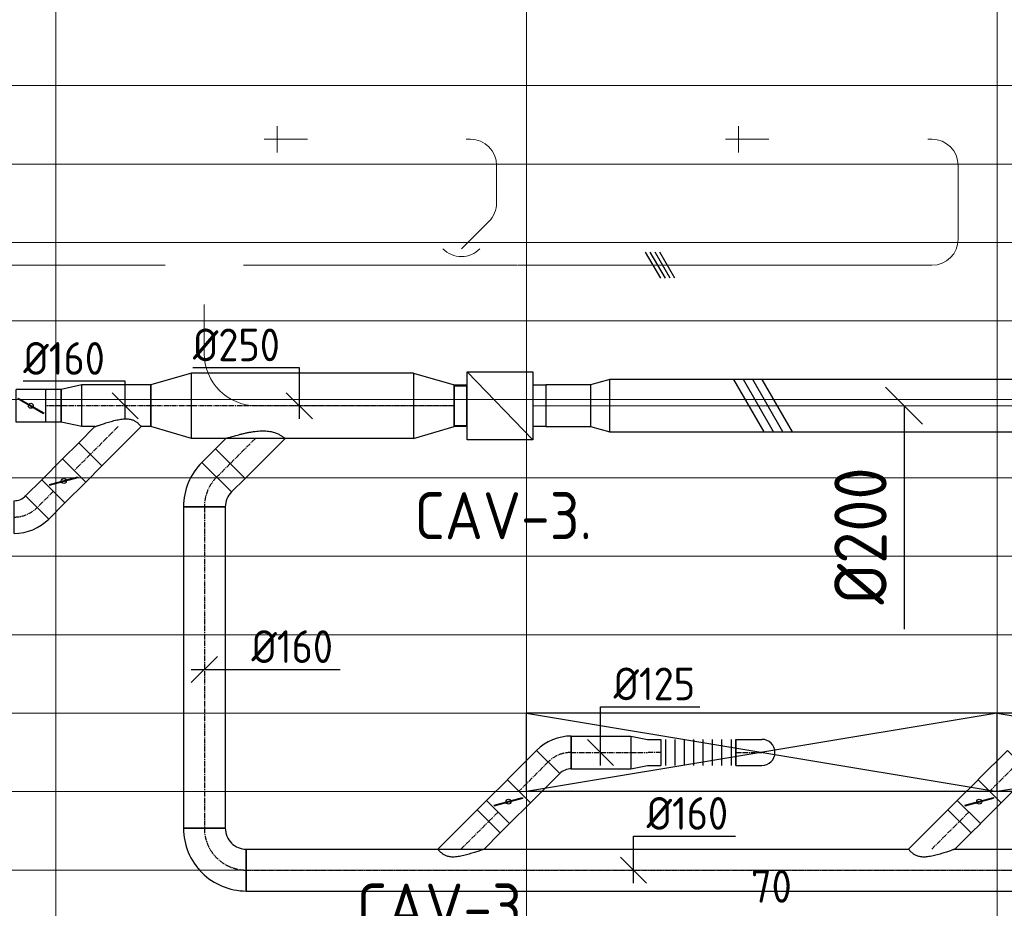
# Model space of a CAD drawing. Header units: millimetres. Extents: x -73785 to 23627, y 5976 to 52620.
# Tile 4 of 56: x -60825 to -57060, y 11000 to 14399. Entities that reach past the tile are written whole.
import ezdxf
from ezdxf.enums import TextEntityAlignment as Align

# ---------------------------------------------------------------- set-up
doc = ezdxf.new("R2010")
doc.units = ezdxf.units.MM
for name, pattern in [('CENTER2', [28.575, 19.05, -3.175, 3.175, -3.175]), ('HIDDEN', [9.525, 6.35, -3.175]), ('STREEPJES', [0.1, 0.05, -0.05])]:
    doc.linetypes.add(name, pattern=pattern)
for name, color, linetype in [('4plfd', 254, 'Continuous'), ('BALKEN', 7, 'Continuous'), ('WL570---_RETOUR', 100, 'Continuous'), ('WL570---_TOEVOER', 200, 'Continuous'), ('WL570---_TOEVOER_HL', 1, 'Continuous'), ('WL570---_TOEVOER_RST', 200, 'Continuous'), ('WL570---_TOEVOER_RST_HL', 1, 'Continuous'), ('WM570---_RETOUR', 2, 'Continuous'), ('WM570---_TOEVOER', 2, 'Continuous'), ('WM570---_TOEVOER_PR', 2, 'Continuous'), ('WM570---_TOEVOER_RST_PR', 1, 'Continuous')]:
    doc.layers.add(name, color=color, linetype=linetype)
for name, color, linetype, lineweight in [('WL570---_BESTAAND-HARTLIJN', 161, 'Continuous', 0), ('WL570---_BESTAAND-TOEVOER', 180, 'Continuous', 0), ('WL570---_DEMONTEREN', 10, 'Continuous', 0)]:
    doc.layers.add(name, color=color, linetype=linetype, lineweight=lineweight)
doc.layers.get('WL570---_DEMONTEREN').off()
doc.styles.add('BURO-018', font='ISO96.shx', dxfattribs={"height": 1.8})
doc.styles.add('BURO-025', font='ISO96.shx', dxfattribs={"height": 2.5})
doc.styles.add('MAATVOERING', font='ISO')

# ---------------------------------------------------------------- blocks, each defined once
blk = doc.blocks.new('Groep-43')
at = {"color": 8, "linetype": 'Continuous', "lineweight": 13}
for p, q in [((-65620, 12999.14), (-22154.912, 12999.14)), ((-65620, 12699.14), (-22154.912, 12699.14)), ((-65620, 12399.14), (-22154.912, 12399.14)), ((-65620, 12099.14), (-22154.912, 12099.14))]:
    blk.add_line(p, q, dxfattribs=at)
blk = doc.blocks.new('Groep-50')
at = {"color": 8, "linetype": 'Continuous', "lineweight": 13}
for p, q in [((-62054.9, 18699.1), (-62054.9, 8239.9)), ((-60254.9, 18699.1), (-60254.9, 7851)), ((-58454.9, 18699.1), (-58454.9, 7516)), ((-65620, 11799.1), (-22392.8, 11799.1)), ((-65620, 11499.1), (-23121.3, 11499.1)), ((-65620, 11199.1), (-23841, 11199.1)), ((-65620, 10899.1), (-24597.7, 10899.1)), ((-65620, 10599.1), (-25389.2, 10599.1)), ((-65620, 10299.1), (-26229.6, 10299.1)), ((-65620, 9999.1), (-27084.9, 9999.1))]:
    blk.add_line(p, q, dxfattribs=at)
at = {"color": 8, "linetype": 'Continuous', "lineweight": 13, "flags": 128}
blk.add_lwpolyline([(-65620, 12924.8), (-65620, 9039.9, 0.175808), (-22004.9, 11828), (-22004.9, 19149)], format="xyb", dxfattribs=at)
at = {"color": 8}
blk.add_blockref('Groep-43', (0, 0), dxfattribs=at)
blk = doc.blocks.new('Block plafond 2e verd')
at = {"layer": '4plfd'}
blk.add_blockref('Groep-50', (73180, -19000), dxfattribs=at)
blk = doc.blocks.new('KARO')
for p, q in [((1, 0.5), (0, 0.5)), ((0, -0.5), (1, -0.5))]:
    blk.add_line(p, q)
at = {"invisible_edges": 15}
blk.add_3dface([(0, 0.5), (0, -0.5), (1, -0.5), (1, 0.5)], dxfattribs=at)
at = {"layer": 'WL570---_BESTAAND-HARTLIJN'}
blk.add_line((0, 0), (1, 0), dxfattribs=at)
blk = doc.blocks.new('OSV1251000460G')
blk.add_lwpolyline([(0, -62.5), (46.7, -50), (46.7, 50), (0, 62.5)], close=True)
at = {"layer": 'WL570---_BESTAAND-HARTLIJN'}
blk.add_line((0, 0), (46.7, 0), dxfattribs=at)
blk = doc.blocks.new('OZA1250100045L')
blk.add_lwpolyline([(-70.7, 0), (-106.1, 35.4), (-35.4, 106.1), (70.7, 0)])
at = {"layer": 'WL570---_BESTAAND-HARTLIJN'}
blk.add_line((0, 0), (-70.7, 70.7), dxfattribs=at)
at = {"layer": 'WL570---_BESTAAND-TOEVOER'}
blk.add_arc((0, 70.7), 100, 225, 315, dxfattribs=at)
blk = doc.blocks.new('OBO10000090H')
blk.add_lwpolyline([(50, -100, 0.414214), (-100, 50), (-100, -50, -0.414214), (-50, -100)], format="xyb", close=True)
at = {"invisible_edges": 15}
for points in [[(-91.3, -50.8), (-74, 47.7), (-100, 50), (-100, -50)], [(-82.9, -53), (-48.7, 41), (-74, 47.7), (-91.3, -50.8)], [(-75, -56.7), (-25, 29.9), (-48.7, 41), (-82.9, -53)], [(-67.9, -61.7), (-3.6, 14.9), (-25, 29.9), (-75, -56.7)], [(-61.7, -67.9), (14.9, -3.6), (-3.6, 14.9), (-67.9, -61.7)], [(-56.7, -75), (29.9, -25), (14.9, -3.6), (-61.7, -67.9)], [(-53, -82.9), (41, -48.7), (29.9, -25), (-56.7, -75)], [(-50.8, -91.3), (47.7, -74), (41, -48.7), (-53, -82.9)], [(-50, -100), (50, -100), (47.7, -74), (-50.8, -91.3)]]:
    blk.add_3dface(points, dxfattribs=at)
at = {"layer": 'WL570---_BESTAAND-HARTLIJN'}
blk.add_arc((-100, -100), 100, 0, 90, dxfattribs=at)
blk = doc.blocks.new('VBX1601600016025000')
blk.add_lwpolyline([(50, -130), (300, -130), (300, 130), (50, 130)], close=True)
for points in [[(50, 80), (0, 80), (0, -80), (50, -80)], [(300, -80), (350, -80), (350, 80), (300, 80)]]:
    blk.add_lwpolyline(points)
at = {"layer": 'WL570---_BESTAAND-HARTLIJN'}
blk.add_line((300, 0), (350, 0), dxfattribs=at)
at = {"layer": 'WL570---_BESTAAND-TOEVOER'}
blk.add_line((50, -130), (300, 130), dxfattribs=at)
blk = doc.blocks.new('OBO10000045H')
blk.add_lwpolyline([(50, -41.4, 0.198912), (6.1, 64.6), (-64.6, -6.1, -0.198912), (-50, -41.4)], format="xyb", close=True)
at = {"invisible_edges": 15}
for points in [[(-61.7, -9.3), (14.9, 55), (6.1, 64.6), (-64.6, -6.1)], [(-59, -12.7), (22.9, 44.6), (14.9, 55), (-61.7, -9.3)], [(-56.7, -16.4), (29.9, 33.6), (22.9, 44.6), (-59, -12.7)], [(-54.7, -20.3), (35.9, 22), (29.9, 33.6), (-56.7, -16.4)], [(-53, -24.3), (41, 9.9), (35.9, 22), (-54.7, -20.3)], [(-51.7, -28.5), (44.9, -2.6), (41, 9.9), (-53, -24.3)], [(-50.8, -32.7), (47.7, -15.4), (44.9, -2.6), (-51.7, -28.5)], [(-50.2, -37.1), (49.4, -28.3), (47.7, -15.4), (-50.8, -32.7)], [(-50, -41.4), (50, -41.4), (49.4, -28.3), (-50.2, -37.1)]]:
    blk.add_3dface(points, dxfattribs=at)
at = {"layer": 'WL570---_BESTAAND-HARTLIJN'}
blk.add_arc((-100, -41.4), 100, 0, 45, dxfattribs=at)
blk = doc.blocks.new('OBO10000090L')
blk.add_lwpolyline([(50, 0, 0.414214), (-100, 150), (-100, 50, -0.414214), (-50, 0)], format="xyb", close=True)
at = {"invisible_edges": 15}
for points in [[(-91.3, 49.2), (-74, 147.7), (-100, 150), (-100, 50)], [(-82.9, 47), (-48.7, 141), (-74, 147.7), (-91.3, 49.2)], [(-75, 43.3), (-25, 129.9), (-48.7, 141), (-82.9, 47)], [(-67.9, 38.3), (-3.6, 114.9), (-25, 129.9), (-75, 43.3)], [(-61.7, 32.1), (14.9, 96.4), (-3.6, 114.9), (-67.9, 38.3)], [(-56.7, 25), (29.9, 75), (14.9, 96.4), (-61.7, 32.1)], [(-53, 17.1), (41, 51.3), (29.9, 75), (-56.7, 25)], [(-50.8, 8.7), (47.7, 26), (41, 51.3), (-53, 17.1)], [(-50, 0), (50, 0), (47.7, 26), (-50.8, 8.7)]]:
    blk.add_3dface(points, dxfattribs=at)
at = {"layer": 'WL570---_BESTAAND-HARTLIJN'}
blk.add_arc((-100, 0), 100, 0, 90, dxfattribs=at)
blk = doc.blocks.new('OBO10000090ZE')
blk.add_lwpolyline([(-50, 0), (50, 0), (50, 100, 1), (-50, 100)], format="xyb", close=True)
at = {"layer": 'WL570---_BESTAAND-HARTLIJN'}
for points in [[(0, 0), (0, 150)], [(-50, 100), (50, 100)]]:
    blk.add_lwpolyline(points, dxfattribs=at)
blk = doc.blocks.new('OSV2001600740K')
blk.add_lwpolyline([(-74.6, -100), (0, -80), (0, 80), (-74.6, 100)], close=True)
at = {"layer": 'WL570---_BESTAAND-HARTLIJN'}
blk.add_line((-74.6, 0), (0, 0), dxfattribs=at)
blk = doc.blocks.new('OBO20000090H')
blk.add_lwpolyline([(100, -200, 0.414214), (-200, 100), (-200, -100, -0.414214), (-100, -200)], format="xyb", close=True)
at = {"invisible_edges": 15}
for points in [[(-182.6, -101.5), (-147.9, 95.4), (-200, 100), (-200, -100)], [(-165.8, -106), (-97.4, 81.9), (-147.9, 95.4), (-182.6, -101.5)], [(-150, -113.4), (-50, 59.8), (-97.4, 81.9), (-165.8, -106)], [(-135.7, -123.4), (-7.2, 29.8), (-50, 59.8), (-150, -113.4)], [(-123.4, -135.7), (29.8, -7.2), (-7.2, 29.8), (-135.7, -123.4)], [(-113.4, -150), (59.8, -50), (29.8, -7.2), (-123.4, -135.7)], [(-106, -165.8), (81.9, -97.4), (59.8, -50), (-113.4, -150)], [(-101.5, -182.6), (95.4, -147.9), (81.9, -97.4), (-106, -165.8)], [(-100, -200), (100, -200), (95.4, -147.9), (-101.5, -182.6)]]:
    blk.add_3dface(points, dxfattribs=at)
at = {"layer": 'WL570---_BESTAAND-HARTLIJN'}
blk.add_arc((-200, -200), 200, 0, 90, dxfattribs=at)
blk = doc.blocks.new('OSV20012501390G')
blk.add_lwpolyline([(0, -100), (140, -62.5), (140, 62.5), (0, 100)], close=True)
at = {"layer": 'WL570---_BESTAAND-HARTLIJN'}
blk.add_line((0, 0), (140, 0), dxfattribs=at)
blk = doc.blocks.new('MVLINE')
blk.add_line((35.4, -35.4), (-35.4, 35.4))
blk = doc.blocks.new('UISO')
at = {"layer": 'WL570---_TOEVOER'}
for p, q in [((0, 0.36), (1, 0.937)), ((0, 0.18), (1, 0.757)), ((0, 0), (1, 0.577)), ((0, -0.18), (1, 0.397))]:
    blk.add_line(p, q, dxfattribs=at)
blk = doc.blocks.new('*U315')
at = {"color": 0, "ltscale": 10}
for p, q in [((900, 150, -2700), (-900, 150, -2700)), ((-900, -150, -2700), (-900, 150, -2700)), ((900, -150, -2700), (900, 150, -2700)), ((900, -150, -2700), (-900, -150, -2700))]:
    blk.add_line(p, q, dxfattribs=at)
at = {"layer": 'WL570---_TOEVOER_RST_HL', "linetype": 'CENTER2'}
blk.add_circle((0, 0, -2700), 0.075, dxfattribs=at)
at = {"layer": 'WL570---_TOEVOER_RST', "color": 1, "style": 'BURO-018'}
for tag in ['MC', 'Q']:
    blk.add_attdef(tag, text='', height=180, dxfattribs=at).set_placement((0, 0), align=Align.MIDDLE)
at = {"layer": 'WM570---_TOEVOER_RST_PR', "color": 1, "style": 'BURO-018'}
blk.add_attdef('POSNR', text='', height=180, dxfattribs=at).set_placement((0, 0), align=Align.MIDDLE)
blk = doc.blocks.new('*U326')
at = {"color": 0, "ltscale": 10}
for p, q in [((-100, 50, -2700), (-86.8, 50, -2700)), ((-100, -50, -2700), (-100, 50, -2700)), ((-86.8, 50, -2700), (-61.4, 50, -2700)), ((-61.4, 50, -2700), (-38.6, 50, -2700)), ((-38.6, 50, -2700), (-20, 50, -2700)), ((-20, 50, -2700), (-6.8, 50, -2700)), ((-6.8, 50, -2700), (0, 50, -2700)), ((-100, -50, -2700), (-86.8, -50, -2700)), ((-86.8, -50, -2700), (-61.4, -50, -2700)), ((-61.4, -50, -2700), (-38.6, -50, -2700)), ((-38.6, -50, -2700), (-20, -50, -2700)), ((-20, -50, -2700), (-6.8, -50, -2700)), ((-6.8, -50, -2700), (0, -50, -2700))]:
    blk.add_line(p, q, dxfattribs=at)
blk.add_arc((0, 0, -2700), 50, 270, 90, dxfattribs=at)
at = {"layer": 'WL570---_TOEVOER_HL', "linetype": 'CENTER2'}
blk.add_line((-100, 0, -2700), (0, 0, -2700), dxfattribs=at)
at = {"layer": 'WM570---_TOEVOER_PR', "color": 1, "style": 'BURO-018'}
blk.add_attdef('POSNR', text='', height=180, dxfattribs=at).set_placement((0, 0), align=Align.MIDDLE)
blk = doc.blocks.new('*U562')
at = {"color": 0, "ltscale": 10}
for p, q in [((0, 88.4, -2700), (150.4, -62.1, -2700)), ((150.4, -62.1, -2700), (62.1, -150.4, -2700)), ((0, -88.4, -2700), (62.1, -150.4, -2700))]:
    blk.add_line(p, q, dxfattribs=at)
blk.add_spline([(-0.3, -87.7, -2700), (-1, -85.6, -2700), (-2.2, -82.1, -2700), (-3.9, -77.3, -2700), (-6, -71.3, -2700), (-8.4, -64.1, -2700), (-11.1, -55.9, -2700), (-14.1, -46.8, -2700), (-17.1, -37, -2700), (-20.1, -26.6, -2700), (-23, -15.9, -2700), (-25.5, -5.1, -2700), (-27.7, 5.5, -2700), (-29.2, 15.8, -2700), (-30, 25.5, -2700), (-30, 34.4, -2700), (-29.2, 42.6, -2700), (-27.7, 49.8, -2700), (-25.5, 56.2, -2700), (-23, 61.9, -2700), (-20.1, 66.9, -2700), (-17.1, 71.2, -2700), (-14.1, 75, -2700), (-11.1, 78.2, -2700), (-8.4, 81, -2700), (-6, 83.3, -2700), (-3.9, 85.1, -2700), (-2.2, 86.6, -2700), (-1, 87.6, -2700), (-0.3, 88.2, -2700), (0, 88.4, -2700)], degree=3, dxfattribs=at)
at = {"layer": 'WL570---_TOEVOER_HL', "linetype": 'CENTER2'}
blk.add_line((0, 0, -2700), (106.3, -106.3, -2700), dxfattribs=at)
at = {"layer": 'WM570---_TOEVOER_PR', "color": 2, "style": 'BURO-025'}
blk.add_attdef('POSNR', text='', height=125, dxfattribs=at).set_placement((0, 0), align=Align.MIDDLE)
blk = doc.blocks.new('*U563')
at = {"color": 0, "ltscale": 10}
for p, q in [((0, 62.5, -2700), (87.1, 62.5, -2700)), ((0, -62.5, -2700), (0, 62.5, -2700)), ((0, -62.5, -2700), (87.1, -62.5, -2700))]:
    blk.add_line(p, q, dxfattribs=at)
at = {"layer": 'WL570---_TOEVOER_HL', "linetype": 'CENTER2'}
blk.add_line((0, 0, -2700), (87.1, 0, -2700), dxfattribs=at)
at = {"layer": 'WM570---_TOEVOER_PR', "color": 2, "style": 'BURO-025'}
blk.add_attdef('POSNR', text='', height=125, dxfattribs=at).set_placement((0, 0), align=Align.MIDDLE)
blk = doc.blocks.new('*U564')
at = {"color": 0, "ltscale": 10}
for p, q in [((-51.8, -62.5, -2700), (-51.8, 62.5, -2700)), ((80.8, 7.6, -2700), (-7.6, -80.8, -2700))]:
    blk.add_line(p, q, dxfattribs=at)
for radius in [187.6, 62.6]:
    blk.add_arc((-51.8, -125.1, -2700), radius, 45, 90, dxfattribs=at)
at = {"layer": 'WL570---_TOEVOER_HL', "linetype": 'CENTER2'}
blk.add_arc((-51.8, -125.1, -2700), 125.1, 45, 90, dxfattribs=at)
at = {"layer": 'WM570---_TOEVOER_PR', "color": 2, "style": 'BURO-025'}
blk.add_attdef('POSNR', text='', height=125, dxfattribs=at).set_placement((0, 0), align=Align.MIDDLE)
blk = doc.blocks.new('*U565')
at = {"ltscale": 10}
for p, q in [((-56.4, 62.5, -2700), (56.5, 62.5, -2700)), ((-56.4, -62.5, -2700), (-56.4, 62.5, -2700)), ((56.5, 62.5, -2700), (56.5, -62.5, -2700)), ((-49.4, 27.3, -2700), (-48.4, 29.1, -2700)), ((48.4, -29.1, -2700), (-49.4, 27.3, -2700)), ((49.4, -27.3, -2700), (-48.4, 29.1, -2700)), ((48.4, -29.1, -2700), (49.4, -27.3, -2700)), ((-56.4, -62.5, -2700), (56.5, -62.5, -2700))]:
    blk.add_line(p, q, dxfattribs=at)
blk.add_circle((0, 0, -2700), 9.41, dxfattribs=at)
at = {"layer": 'WL570---_TOEVOER', "color": 2, "style": 'BURO-025'}
blk.add_attdef('I', text='', height=125, dxfattribs=at).set_placement((0, 0), align=Align.MIDDLE)
at = {"layer": 'WM570---_TOEVOER_PR', "color": 2, "style": 'BURO-025'}
blk.add_attdef('POSNR', text='', height=125, dxfattribs=at).set_placement((0, 0), align=Align.MIDDLE)
blk = doc.blocks.new('*U566')
at = {"color": 0, "ltscale": 10}
for p, q in [((0, 62.5, -2700), (87.1, 62.5, -2700)), ((87.1, 62.5, -2700), (87.1, -62.5, -2700)), ((0, -62.5, -2700), (87.1, -62.5, -2700))]:
    blk.add_line(p, q, dxfattribs=at)
at = {"layer": 'WL570---_TOEVOER_HL', "linetype": 'CENTER2'}
blk.add_line((0, 0, -2700), (87.1, 0, -2700), dxfattribs=at)
at = {"layer": 'WM570---_TOEVOER_PR', "color": 2, "style": 'BURO-025'}
blk.add_attdef('POSNR', text='', height=125, dxfattribs=at).set_placement((0, 0), align=Align.MIDDLE)
blk = doc.blocks.new('*U567')
at = {"color": 0, "ltscale": 10}
for p, q in [((0, 62.5, -2700), (60, 62.5, -2700)), ((0, -62.5, -2700), (0, 62.5, -2700)), ((0, -62.5, -2700), (60, -62.5, -2700))]:
    blk.add_line(p, q, dxfattribs=at)
at = {"layer": 'WL570---_TOEVOER_HL', "linetype": 'CENTER2'}
blk.add_line((0, 0, -2700), (60, 0, -2700), dxfattribs=at)
at = {"layer": 'WM570---_TOEVOER_PR', "color": 2, "style": 'BURO-025'}
blk.add_attdef('POSNR', text='', height=125, dxfattribs=at).set_placement((0, 0), align=Align.MIDDLE)
blk = doc.blocks.new('*U568')
at = {"ltscale": 10}
for p, q in [((-56.4, 62.5, -2700), (56.4, 62.5, -2700)), ((-56.4, -62.5, -2700), (-56.4, 62.5, -2700)), ((56.4, 62.5, -2700), (56.4, -62.5, -2700)), ((-49.4, 27.3, -2700), (-48.4, 29.1, -2700)), ((48.4, -29.1, -2700), (-49.4, 27.3, -2700)), ((49.4, -27.3, -2700), (-48.4, 29.1, -2700)), ((48.4, -29.1, -2700), (49.4, -27.3, -2700)), ((-56.4, -62.5, -2700), (56.4, -62.5, -2700))]:
    blk.add_line(p, q, dxfattribs=at)
blk.add_circle((0, 0, -2700), 9.41, dxfattribs=at)
at = {"layer": 'WL570---_TOEVOER', "color": 2, "style": 'BURO-025'}
blk.add_attdef('I', text='', height=125, dxfattribs=at).set_placement((0, 0), align=Align.MIDDLE)
at = {"layer": 'WM570---_TOEVOER_PR', "color": 2, "style": 'BURO-025'}
blk.add_attdef('POSNR', text='', height=125, dxfattribs=at).set_placement((0, 0), align=Align.MIDDLE)
blk = doc.blocks.new('*U569')
at = {"color": 0, "ltscale": 10}
for p, q in [((0, 80, -2700), (37.1, 80, -2700)), ((0, -80, -2700), (0, 80, -2700)), ((213.8, 80, -2700), (264.4, 80, -2700)), ((264.4, 80, -2700), (264.4, -80, -2700)), ((0, -80, -2700), (264.4, -80, -2700))]:
    blk.add_line(p, q, dxfattribs=at)
at = {"layer": 'WL570---_TOEVOER_HL', "linetype": 'CENTER2'}
blk.add_line((0, 0, -2700), (264.4, 0, -2700), dxfattribs=at)
at = {"layer": 'WM570---_TOEVOER_PR', "color": 2, "style": 'BURO-025'}
blk.add_attdef('POSNR', text='', height=125, dxfattribs=at).set_placement((0, 0), align=Align.MIDDLE)
blk = doc.blocks.new('*U570')
at = {"color": 0, "ltscale": 10}
for p, q in [((0, 125, -2700), (155.1, 80, -2700)), ((0, 125, -2700), (0, -125, -2700)), ((155.1, 80, -2700), (155.1, -80, -2700)), ((0, -125, -2700), (155.1, -80, -2700))]:
    blk.add_line(p, q, dxfattribs=at)
at = {"layer": 'WL570---_TOEVOER_HL', "linetype": 'CENTER2'}
blk.add_line((0, 0, -2700), (155.1, 0, -2700), dxfattribs=at)
for centre in [(0, 0, -2700), (155.1, 0, -2700)]:
    blk.add_circle(centre, 0.075, dxfattribs=at)
at = {"layer": 'WM570---_TOEVOER_PR', "color": 2, "style": 'BURO-025'}
blk.add_attdef('POSNR', text='', height=125, dxfattribs=at).set_placement((0, 0), align=Align.MIDDLE)
blk = doc.blocks.new('*U571')
at = {"color": 0, "ltscale": 10}
for p, q in [((0, 80, -2700), (78.2, 62.5, -2700)), ((0, 80, -2700), (0, -80, -2700)), ((78.2, 62.5, -2700), (78.2, -62.5, -2700)), ((0, -80, -2700), (78.2, -62.5, -2700))]:
    blk.add_line(p, q, dxfattribs=at)
at = {"layer": 'WL570---_TOEVOER_HL', "linetype": 'CENTER2'}
blk.add_line((0, 0, -2700), (78.2, 0, -2700), dxfattribs=at)
for centre in [(0, 0, -2700), (78.2, 0, -2700)]:
    blk.add_circle(centre, 0.075, dxfattribs=at)
at = {"layer": 'WM570---_TOEVOER_PR', "color": 2, "style": 'BURO-025'}
blk.add_attdef('POSNR', text='', height=125, dxfattribs=at).set_placement((0, 0), align=Align.MIDDLE)
blk = doc.blocks.new('*U572')
at = {"color": 0, "ltscale": 10}
for p, q in [((155.1, 125, -2700), (0, 80, -2700)), ((155.1, -125, -2700), (155.1, 125, -2700)), ((0, 76, -2700), (-46.7, 76, -2700)), ((-46.7, -76, -2700), (-46.7, 76, -2700)), ((-46.7, -76, -2700), (-46.7, 76, -2700)), ((0, -80, -2700), (0, 80, -2700)), ((0, -76, -2700), (-46.7, -76, -2700)), ((155.1, -125, -2700), (0, -80, -2700))]:
    blk.add_line(p, q, dxfattribs=at)
at = {"layer": 'WL570---_TOEVOER_HL', "linetype": 'CENTER2'}
blk.add_line((0, 0, -2700), (155.1, 0, -2700), dxfattribs=at)
for centre in [(0, 0, -2700), (155.1, 0, -2700)]:
    blk.add_circle(centre, 0.075, dxfattribs=at)
at = {"layer": 'WM570---_TOEVOER_PR', "color": 2, "style": 'BURO-025'}
blk.add_attdef('POSNR', text='', height=125, dxfattribs=at).set_placement((0, 0), align=Align.MIDDLE)
blk = doc.blocks.new('*U573')
at = {"color": 0, "ltscale": 10}
for p, q in [((0, 125, -2700), (849.6, 125, -2700)), ((0, -125, -2700), (0, 125, -2700)), ((849.6, 125, -2700), (849.6, -125, -2700)), ((0, -125, -2700), (849.6, -125, -2700))]:
    blk.add_line(p, q, dxfattribs=at)
at = {"layer": 'WL570---_TOEVOER_HL', "linetype": 'CENTER2'}
blk.add_line((0, 0, -2700), (849.6, 0, -2700), dxfattribs=at)
at = {"layer": 'WM570---_TOEVOER_PR', "color": 2, "style": 'BURO-025'}
blk.add_attdef('POSNR', text='', height=125, dxfattribs=at).set_placement((0, 0), align=Align.MIDDLE)
blk = doc.blocks.new('*U578')
at = {"color": 0, "ltscale": 10}
for p, q in [((0, 50, -2700), (0, -50, -2700)), ((17.9, 50, -2700), (17.9, -50, -2700)), ((53.8, 50, -2700), (53.8, -50, -2700)), ((89.6, 50, -2700), (89.6, -50, -2700)), ((125.5, 50, -2700), (125.5, -50, -2700)), ((161.3, 50, -2700), (161.3, -50, -2700)), ((197.2, 50, -2700), (197.2, -50, -2700)), ((233, 50, -2700), (233, -50, -2700)), ((268.9, 50, -2700), (268.9, -50, -2700)), ((286.8, 50, -2700), (286.8, -50, -2700))]:
    blk.add_line(p, q, dxfattribs=at)
at = {"layer": 'WM570---_TOEVOER_PR', "color": 2, "style": 'BURO-025'}
blk.add_attdef('POSNR', text='', height=125, dxfattribs=at).set_placement((0, 0), align=Align.MIDDLE)
blk = doc.blocks.new('*U684')
at = {"layer": 'WM570---_TOEVOER', "color": 0, "ltscale": 10}
for p, q in [((0, 93.4), (-389.3, 93.4)), ((0, -50), (0, 93.4)), ((50, -50), (-50, 50))]:
    blk.add_line(p, q, dxfattribs=at)
at = {"layer": 'WM570---_TOEVOER', "color": 0, "style": 'BURO-025'}
blk.add_text('%%c160', height=125, dxfattribs=at).set_placement((-389.3, 118.4))
blk = doc.blocks.new('*U685')
at = {"layer": 'WM570---_TOEVOER', "color": 0, "ltscale": 10}
for p, q in [((0, 145.2), (-407.1, 145.2)), ((0, -50), (0, 145.2)), ((50, -50), (-50, 50))]:
    blk.add_line(p, q, dxfattribs=at)
at = {"layer": 'WM570---_TOEVOER', "color": 0, "style": 'BURO-025'}
blk.add_text('%%c250', height=125, dxfattribs=at).set_placement((-407.1, 170.2))
blk = doc.blocks.new('*U714')
at = {"color": 0, "ltscale": 10}
for p, q in [((0, 80, -2700), (1229.4, 80, -2700)), ((0, -80, -2700), (0, 80, -2700)), ((1229.4, 80, -2700), (1229.4, -80, -2700)), ((0, -80, -2700), (1229.4, -80, -2700))]:
    blk.add_line(p, q, dxfattribs=at)
at = {"layer": 'WL570---_TOEVOER_HL', "linetype": 'CENTER2'}
blk.add_line((0, 0, -2700), (1229.4, 0, -2700), dxfattribs=at)
at = {"layer": 'WM570---_TOEVOER_PR', "color": 2, "style": 'BURO-025'}
blk.add_attdef('POSNR', text='', height=125, dxfattribs=at).set_placement((0, 0), align=Align.MIDDLE)
blk = doc.blocks.new('*U715')
at = {"color": 0, "ltscale": 10}
for p, q in [((-66.3, -80, -2700), (-66.3, 80, -2700)), ((-9.7, 103.4, -2700), (103.4, -9.7, -2700))]:
    blk.add_line(p, q, dxfattribs=at)
for radius in [80.1, 240.1]:
    blk.add_arc((-66.3, 160.1, -2700), radius, 270, 315, dxfattribs=at)
at = {"layer": 'WL570---_TOEVOER_HL', "linetype": 'CENTER2'}
blk.add_arc((-66.3, 160.1, -2700), 160.1, 270, 315, dxfattribs=at)
at = {"layer": 'WM570---_TOEVOER_PR', "color": 2, "style": 'BURO-025'}
blk.add_attdef('POSNR', text='', height=125, dxfattribs=at).set_placement((0, 0), align=Align.MIDDLE)
blk = doc.blocks.new('*U716')
at = {"color": 0, "ltscale": 10}
for p, q in [((0, 80, -2700), (73.6, 80, -2700)), ((0, -80, -2700), (0, 80, -2700)), ((73.6, 80, -2700), (73.6, -80, -2700)), ((0, -80, -2700), (73.6, -80, -2700))]:
    blk.add_line(p, q, dxfattribs=at)
at = {"layer": 'WL570---_TOEVOER_HL', "linetype": 'CENTER2'}
blk.add_line((0, 0, -2700), (73.6, 0, -2700), dxfattribs=at)
at = {"layer": 'WM570---_TOEVOER_PR', "color": 2, "style": 'BURO-025'}
blk.add_attdef('POSNR', text='', height=125, dxfattribs=at).set_placement((0, 0), align=Align.MIDDLE)
blk = doc.blocks.new('*U717')
at = {"color": 0, "ltscale": 10}
for p, q in [((-80, 160, -2700), (80, 160, -2700)), ((-160, -80, -2700), (-160, 80, -2700))]:
    blk.add_line(p, q, dxfattribs=at)
for radius, end in [(80, 360), (240, 0)]:
    blk.add_arc((-160, 160, -2700), radius, 270, end, dxfattribs=at)
at = {"layer": 'WL570---_TOEVOER_HL', "linetype": 'CENTER2'}
blk.add_arc((-160, 160, -2700), 160, 270, 0, dxfattribs=at)
at = {"layer": 'WM570---_TOEVOER_PR', "color": 2, "style": 'BURO-025'}
blk.add_attdef('POSNR', text='', height=125, dxfattribs=at).set_placement((0, 0), align=Align.MIDDLE)
blk = doc.blocks.new('*U718')
at = {"color": 0, "ltscale": 10}
for p, q in [((0, 62.5, -2700), (64.18, 50, -2700)), ((0, 62.5, -2700), (0, -62.5, -2700)), ((64.18, 50, -2700), (114.18, 50, -2700)), ((114.18, 50, -2700), (114.18, -50, -2700)), ((0, -62.5, -2700), (64.18, -50, -2700)), ((64.18, -50, -2700), (114.18, -50, -2700))]:
    blk.add_line(p, q, dxfattribs=at)
at = {"layer": 'WL570---_TOEVOER_HL', "linetype": 'CENTER2'}
for p in [(0, 0, -2700), (114.18, 0, -2700)]:
    blk.add_line(p, (64.18, 0, -2700), dxfattribs=at)
blk.add_circle((0, 0, -2700), 0.075, dxfattribs=at)
at = {"layer": 'WM570---_TOEVOER_PR', "color": 2, "style": 'BURO-025'}
blk.add_attdef('POSNR', text='', height=125, dxfattribs=at).set_placement((0, 0), align=Align.MIDDLE)
blk = doc.blocks.new('*U719')
at = {"color": 0, "ltscale": 10}
for p, q in [((0, 62.5, -2700), (227.6, 62.5, -2700)), ((0, -62.5, -2700), (0, 62.5, -2700)), ((227.6, 62.5, -2700), (227.6, -62.5, -2700)), ((0, -62.5, -2700), (227.6, -62.5, -2700))]:
    blk.add_line(p, q, dxfattribs=at)
at = {"layer": 'WL570---_TOEVOER_HL', "linetype": 'CENTER2'}
blk.add_line((0, 0, -2700), (227.6, 0, -2700), dxfattribs=at)
at = {"layer": 'WM570---_TOEVOER_PR', "color": 2, "style": 'BURO-025'}
blk.add_attdef('POSNR', text='', height=125, dxfattribs=at).set_placement((0, 0), align=Align.MIDDLE)
blk = doc.blocks.new('*U720')
at = {"color": 0, "ltscale": 10}
for p, q in [((900, 150, -2700), (-900, 150, -2700)), ((-900, -150, -2700), (-900, 150, -2700)), ((900, -150, -2700), (900, 150, -2700)), ((900, -150, -2700), (-900, -150, -2700))]:
    blk.add_line(p, q, dxfattribs=at)
at = {"layer": 'WL570---_TOEVOER_RST_HL', "linetype": 'CENTER2'}
blk.add_circle((0, 0, -2700), 0.075, dxfattribs=at)
at = {"layer": 'WL570---_TOEVOER_RST', "color": 2, "style": 'BURO-025'}
for tag in ['MC', 'Q']:
    blk.add_attdef(tag, text='', height=125, dxfattribs=at).set_placement((0, 0), align=Align.MIDDLE)
at = {"layer": 'WM570---_TOEVOER_RST_PR', "color": 2, "style": 'BURO-025'}
blk.add_attdef('POSNR', text='', height=125, dxfattribs=at).set_placement((0, 0), align=Align.MIDDLE)
blk = doc.blocks.new('*U721')
at = {"color": 0, "ltscale": 10}
for p, q in [((0, 62.5, -2700), (158.1, 62.5, -2700)), ((0, -62.5, -2700), (0, 62.5, -2700)), ((0, -62.5, -2700), (158.1, -62.5, -2700))]:
    blk.add_line(p, q, dxfattribs=at)
at = {"layer": 'WL570---_TOEVOER_HL', "linetype": 'CENTER2'}
blk.add_line((0, 0, -2700), (158.1, 0, -2700), dxfattribs=at)
at = {"layer": 'WM570---_TOEVOER_PR', "color": 2, "style": 'BURO-025'}
blk.add_attdef('POSNR', text='', height=125, dxfattribs=at).set_placement((0, 0), align=Align.MIDDLE)
blk = doc.blocks.new('*U722')
at = {"color": 0, "ltscale": 10}
for p, q in [((-7.6, 80.8, -2700), (80.8, -7.6, -2700)), ((-51.8, -62.5, -2700), (-51.8, 62.5, -2700))]:
    blk.add_line(p, q, dxfattribs=at)
for radius in [62.6, 187.6]:
    blk.add_arc((-51.8, 125.1, -2700), radius, 270, 315, dxfattribs=at)
at = {"layer": 'WL570---_TOEVOER_HL', "linetype": 'CENTER2'}
blk.add_arc((-51.8, 125.1, -2700), 125.1, 270, 315, dxfattribs=at)
at = {"layer": 'WM570---_TOEVOER_PR', "color": 2, "style": 'BURO-025'}
blk.add_attdef('POSNR', text='', height=125, dxfattribs=at).set_placement((0, 0), align=Align.MIDDLE)
blk = doc.blocks.new('*U723')
at = {"color": 0, "ltscale": 10}
for p, q in [((0, 62.5, -2700), (50.2, 62.5, -2700)), ((50.2, 62.5, -2700), (50.2, -62.5, -2700)), ((0, -62.5, -2700), (50.2, -62.5, -2700))]:
    blk.add_line(p, q, dxfattribs=at)
at = {"layer": 'WL570---_TOEVOER_HL', "linetype": 'CENTER2'}
blk.add_line((0, 0, -2700), (50.2, 0, -2700), dxfattribs=at)
at = {"layer": 'WM570---_TOEVOER_PR', "color": 2, "style": 'BURO-025'}
blk.add_attdef('POSNR', text='', height=125, dxfattribs=at).set_placement((0, 0), align=Align.MIDDLE)
blk = doc.blocks.new('*U724')
at = {"ltscale": 10}
for p, q in [((-56.4, 62.5, -2700), (56.5, 62.5, -2700)), ((-56.4, -62.5, -2700), (-56.4, 62.5, -2700)), ((56.5, 62.5, -2700), (56.5, -62.5, -2700)), ((-49.4, 27.3, -2700), (-48.4, 29.1, -2700)), ((48.4, -29.1, -2700), (-49.4, 27.3, -2700)), ((49.4, -27.3, -2700), (-48.4, 29.1, -2700)), ((48.4, -29.1, -2700), (49.4, -27.3, -2700)), ((-56.4, -62.5, -2700), (56.5, -62.5, -2700))]:
    blk.add_line(p, q, dxfattribs=at)
blk.add_circle((0, 0, -2700), 9.41, dxfattribs=at)
at = {"layer": 'WL570---_TOEVOER', "color": 2, "style": 'BURO-025'}
blk.add_attdef('I', text='', height=125, dxfattribs=at).set_placement((0, 0), align=Align.MIDDLE)
at = {"layer": 'WM570---_TOEVOER_PR', "color": 2, "style": 'BURO-025'}
blk.add_attdef('POSNR', text='', height=125, dxfattribs=at).set_placement((0, 0), align=Align.MIDDLE)
blk = doc.blocks.new('*U729')
at = {"color": 0, "ltscale": 10}
for p, q in [((0, 62.5, -2700), (158.1, 62.5, -2700)), ((0, -62.5, -2700), (0, 62.5, -2700)), ((0, -62.5, -2700), (158.1, -62.5, -2700))]:
    blk.add_line(p, q, dxfattribs=at)
at = {"layer": 'WL570---_TOEVOER_HL', "linetype": 'CENTER2'}
blk.add_line((0, 0, -2700), (158.1, 0, -2700), dxfattribs=at)
at = {"layer": 'WM570---_TOEVOER_PR', "color": 2, "style": 'BURO-025'}
blk.add_attdef('POSNR', text='', height=125, dxfattribs=at).set_placement((0, 0), align=Align.MIDDLE)
blk = doc.blocks.new('*U731')
at = {"color": 0, "ltscale": 10}
for p, q in [((0, 62.5, -2700), (50.2, 62.5, -2700)), ((50.2, 62.5, -2700), (50.2, -62.5, -2700)), ((0, -62.5, -2700), (50.2, -62.5, -2700))]:
    blk.add_line(p, q, dxfattribs=at)
at = {"layer": 'WL570---_TOEVOER_HL', "linetype": 'CENTER2'}
blk.add_line((0, 0, -2700), (50.2, 0, -2700), dxfattribs=at)
at = {"layer": 'WM570---_TOEVOER_PR', "color": 2, "style": 'BURO-025'}
blk.add_attdef('POSNR', text='', height=125, dxfattribs=at).set_placement((0, 0), align=Align.MIDDLE)
blk = doc.blocks.new('*U732')
at = {"ltscale": 10}
for p, q in [((-56.4, 62.5, -2700), (56.5, 62.5, -2700)), ((-56.4, -62.5, -2700), (-56.4, 62.5, -2700)), ((56.5, 62.5, -2700), (56.5, -62.5, -2700)), ((-49.4, 27.3, -2700), (-48.4, 29.1, -2700)), ((48.4, -29.1, -2700), (-49.4, 27.3, -2700)), ((49.4, -27.3, -2700), (-48.4, 29.1, -2700)), ((48.4, -29.1, -2700), (49.4, -27.3, -2700)), ((-56.4, -62.5, -2700), (56.5, -62.5, -2700))]:
    blk.add_line(p, q, dxfattribs=at)
blk.add_circle((0, 0, -2700), 9.41, dxfattribs=at)
at = {"layer": 'WL570---_TOEVOER', "color": 2, "style": 'BURO-025'}
blk.add_attdef('I', text='', height=125, dxfattribs=at).set_placement((0, 0), align=Align.MIDDLE)
at = {"layer": 'WM570---_TOEVOER_PR', "color": 2, "style": 'BURO-025'}
blk.add_attdef('POSNR', text='', height=125, dxfattribs=at).set_placement((0, 0), align=Align.MIDDLE)
blk = doc.blocks.new('*U739')
at = {"color": 0, "ltscale": 10}
for p, q in [((0, 88.4, -2700), (150.4, -62.1, -2700)), ((150.4, -62.1, -2700), (62.1, -150.4, -2700)), ((0, -88.4, -2700), (62.1, -150.4, -2700))]:
    blk.add_line(p, q, dxfattribs=at)
blk.add_spline([(-0.3, -87.7, -2700), (-1, -85.6, -2700), (-2.2, -82.1, -2700), (-3.9, -77.3, -2700), (-6, -71.3, -2700), (-8.4, -64.1, -2700), (-11.1, -55.9, -2700), (-14.1, -46.8, -2700), (-17.1, -37, -2700), (-20.1, -26.6, -2700), (-23, -15.9, -2700), (-25.5, -5.1, -2700), (-27.7, 5.5, -2700), (-29.2, 15.8, -2700), (-30, 25.5, -2700), (-30, 34.4, -2700), (-29.2, 42.6, -2700), (-27.7, 49.8, -2700), (-25.5, 56.2, -2700), (-23, 61.9, -2700), (-20.1, 66.9, -2700), (-17.1, 71.2, -2700), (-14.1, 75, -2700), (-11.1, 78.2, -2700), (-8.4, 81, -2700), (-6, 83.3, -2700), (-3.9, 85.1, -2700), (-2.2, 86.6, -2700), (-1, 87.6, -2700), (-0.3, 88.2, -2700), (0, 88.4, -2700)], degree=3, dxfattribs=at)
at = {"layer": 'WL570---_TOEVOER_HL', "linetype": 'CENTER2'}
blk.add_line((0, 0, -2700), (106.3, -106.3, -2700), dxfattribs=at)
at = {"layer": 'WM570---_TOEVOER_PR', "color": 2, "style": 'BURO-025'}
blk.add_attdef('POSNR', text='', height=125, dxfattribs=at).set_placement((0, 0), align=Align.MIDDLE)
blk = doc.blocks.new('*U740')
at = {"color": 0, "ltscale": 10}
for p, q in [((0, 80, -2700), (2532.5, 80, -2700)), ((0, -80, -2700), (0, 80, -2700)), ((2709.3, 80, -2700), (2961.4, 80, -2700)), ((2961.4, 80, -2700), (2961.4, -80, -2700)), ((0, -80, -2700), (2961.4, -80, -2700))]:
    blk.add_line(p, q, dxfattribs=at)
at = {"layer": 'WL570---_TOEVOER_HL', "linetype": 'CENTER2'}
blk.add_line((0, 0, -2700), (2961.4, 0, -2700), dxfattribs=at)
at = {"layer": 'WM570---_TOEVOER_PR', "color": 2, "style": 'BURO-025'}
blk.add_attdef('POSNR', text='', height=125, dxfattribs=at).set_placement((0, 0), align=Align.MIDDLE)
blk = doc.blocks.new('*U741')
at = {"color": 0, "ltscale": 10}
for p, q in [((0, 88.4, -2700), (150.4, -62.1, -2700)), ((150.4, -62.1, -2700), (62.1, -150.4, -2700)), ((0, -88.4, -2700), (62.1, -150.4, -2700))]:
    blk.add_line(p, q, dxfattribs=at)
blk.add_spline([(-0.2, -87.7, -2700), (-1, -85.6, -2700), (-2.2, -82.1, -2700), (-3.9, -77.3, -2700), (-6, -71.3, -2700), (-8.4, -64.1, -2700), (-11.1, -55.9, -2700), (-14, -46.8, -2700), (-17.1, -37, -2700), (-20.1, -26.7, -2700), (-23, -16, -2700), (-25.5, -5.2, -2700), (-27.7, 5.5, -2700), (-29.2, 15.8, -2700), (-30, 25.5, -2700), (-30, 34.4, -2700), (-29.2, 42.5, -2700), (-27.7, 49.8, -2700), (-25.5, 56.2, -2700), (-23, 61.9, -2700), (-20.1, 66.9, -2700), (-17.1, 71.2, -2700), (-14, 74.9, -2700), (-11.1, 78.2, -2700), (-8.4, 80.9, -2700), (-6, 83.2, -2700), (-3.9, 85.1, -2700), (-2.2, 86.5, -2700), (-1, 87.6, -2700), (-0.2, 88.2, -2700), (0, 88.4, -2700)], degree=3, dxfattribs=at)
at = {"layer": 'WL570---_TOEVOER_HL', "linetype": 'CENTER2'}
blk.add_line((0, 0, -2700), (106.3, -106.3, -2700), dxfattribs=at)
at = {"layer": 'WM570---_TOEVOER_PR', "color": 2, "style": 'BURO-025'}
blk.add_attdef('POSNR', text='', height=125, dxfattribs=at).set_placement((0, 0), align=Align.MIDDLE)
blk = doc.blocks.new('*U745')
at = {"layer": 'WM570---_TOEVOER', "color": 0, "ltscale": 10}
for p, q in [((0, 129.2), (389.3, 129.2)), ((0, -50), (0, 129.2)), ((50, -50), (-50, 50))]:
    blk.add_line(p, q, dxfattribs=at)
at = {"layer": 'WM570---_TOEVOER', "color": 0, "style": 'BURO-025'}
blk.add_text('%%c160', height=125, dxfattribs=at).set_placement((50, 154.2))
blk = doc.blocks.new('*U746')
at = {"layer": 'WM570---_TOEVOER', "color": 0, "ltscale": 10}
for p, q in [((-50, -50), (50, 50)), ((-50, 0), (519.1, 0))]:
    blk.add_line(p, q, dxfattribs=at)
at = {"layer": 'WM570---_TOEVOER', "color": 0, "style": 'BURO-025'}
blk.add_text('%%c160', height=125, dxfattribs=at).set_placement((179.8, 25))
blk = doc.blocks.new('*U747')
at = {"layer": 'WM570---_TOEVOER', "color": 0, "ltscale": 10}
for p, q in [((0, 174.6), (380.4, 174.6)), ((0, -50), (0, 174.6)), ((50, -50), (-50, 50))]:
    blk.add_line(p, q, dxfattribs=at)
at = {"layer": 'WM570---_TOEVOER', "color": 0, "style": 'BURO-025'}
blk.add_text('%%c125', height=125, dxfattribs=at).set_placement((50, 199.6))

msp = doc.modelspace()

# ---------------------------------------------------------------- linework, layer by layer
at = {"color": 9, "linetype": 'STREEPJES', "ltscale": 10}
msp.add_line((-59963.2, 12644.4), (-59963.2, 12644.4), dxfattribs=at)
at = {"layer": 'BALKEN', "color": 2, "linetype": 'HIDDEN'}
for radius, start, end in [(63040.6, 247.031394, 292.968331), (64240.6, 246.320689, 293.67904)]:
    msp.add_arc((-46287.2, 71689.8), radius, start, end, dxfattribs=at)
at = {"layer": 'WL570---_TOEVOER'}
for p, q in [((-60036.7, 12797.1), (-60076.3, 12757.6)), ((-59810.5, 12797.1), (-59963.2, 12644.4)), ((-58887.2, 11746.3), (-57087.2, 11446.3)), ((-57087.2, 11746.3), (-58887.2, 11446.3)), ((-57087.2, 11746.3), (-55287.2, 11446.3)), ((-55287.2, 11746.3), (-57087.2, 11446.3))]:
    msp.add_line(p, q, dxfattribs=at)
msp.add_spline([(-60035.9, 12797.4), (-60033.4, 12798.2), (-60029.2, 12799.5), (-60023.5, 12801.2), (-60016.3, 12803.3), (-60007.8, 12805.8), (-59998.1, 12808.5), (-59987.3, 12811.4), (-59975.7, 12814.3), (-59963.4, 12817.2), (-59950.7, 12819.8), (-59937.9, 12822.2), (-59925.1, 12824), (-59912.5, 12825.3), (-59900.5, 12826), (-59889, 12826), (-59878.3, 12825.3), (-59868.4, 12824), (-59859.3, 12822.2), (-59851.1, 12819.8), (-59843.7, 12817.2), (-59837.2, 12814.3), (-59831.4, 12811.4), (-59826.4, 12808.5), (-59822.1, 12805.8), (-59818.5, 12803.3), (-59815.6, 12801.2), (-59813.3, 12799.5), (-59811.7, 12798.2), (-59810.8, 12797.4), (-59810.5, 12797.1)], degree=3, dxfattribs=at)
at = {"layer": 'WL570---_TOEVOER_HL', "linetype": 'CENTER2'}
msp.add_line((-59923.6, 12797.1), (-60019.8, 12701), dxfattribs=at)
at = {"layer": 'WM570---_TOEVOER'}
msp.add_lwpolyline([(-57443.5, 12922.1), (-57443.5, 12736.4), (-57443.5, 12067.3)], dxfattribs=at)

# ---------------------------------------------------------------- block references
at = {"layer": 'WL570---_BESTAAND-TOEVOER', "xscale": 200, "yscale": 200, "zscale": 200, "rotation": 90}
msp.add_blockref('UISO', (-57906.7, 12822.1), dxfattribs=at)
at = {"layer": 'WL570---_DEMONTEREN', "xscale": -1}
for name, p, rotation in [('OBO10000090ZE', (-59740.7, 13941.2), 90), ('OBO10000090L', (-59101.4, 13941.2), 270), ('OBO10000090ZE', (-57976.1, 13941.2), 90), ('OBO10000090L', (-57336.8, 13941.2), 270), ('OBO10000045H', (-59001.4, 13656.6), 180), ('OSV20012501390G', (-59923.7, 13459.5), 180), ('OSV1251000460G', (-58968.1, 13459.5), 180), ('OSV2001600740K', (-59333.9, 12922.1), 180)]:
    msp.add_blockref(name, p, dxfattribs=dict(at, rotation=rotation))
at = {"layer": 'WL570---_DEMONTEREN'}
for name, p, xscale, yscale, zscale, rotation in [('KARO', (-59740.7, 13941.2), -16.03765465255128, 100, 100, 180), ('KARO', (-59117.6, 13941.2), -16.2227493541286, 100, 100, 180), ('KARO', (-57976.1, 13941.2), -16.03765465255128, 100, 100, 180), ('KARO', (-57353, 13941.2), -16.2227493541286, 100, 100, 180), ('KARO', (-59001.4, 13841.2), -143.1849200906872, 100, 100, 90), ('KARO', (-57236.8, 13841.2), 282.1883428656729, 100, 100, 270), ('KARO', (-59030.7, 13627.3), -48.98494323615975, 100, 100, 44.99999999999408), ('KARO', (-60269.3, 13459.5), 45.58019263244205, 200, 200, 180.0000000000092), ('KARO', (-59969.3, 13459.5), -45.58019263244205, 200, 200, 180), ('KARO', (-58968.2, 13459.5), 815.1217999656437, 125, 125, 180), ('KARO', (-57336.8, 13459.5), 1582.693260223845, 100, 100, 180), ('UISO', (-58338.1, 13409.5), 100, 100, 100, 90), ('KARO', (-60119.3, 13122.1), 187.3331301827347, 200, 200, 90), ('KARO', (-59408.6, 12922.1), 510.7043137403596, 200, 200, 180.0000000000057)]:
    msp.add_blockref(name, p, dxfattribs=dict(at, xscale=xscale, yscale=yscale, zscale=zscale, rotation=rotation))
at = {"layer": 'WL570---_DEMONTEREN', "xscale": -1}
msp.add_blockref('OZA1250100045L', (-59136, 13522), dxfattribs=at)
at = {"layer": 'WL570---_DEMONTEREN'}
for name, p, rotation in [('OSV20012501390G', (-60314.8, 13459.5), 180), ('OBO10000090H', (-57236.8, 13459.5), 270), ('OBO20000090H', (-60119.3, 12922.1), 180)]:
    msp.add_blockref(name, p, dxfattribs=dict(at, rotation=rotation))
for p, xscale, yscale, zscale in [((-62407.4, 13459.5), 1952.809016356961, 125, 125), ((-59163.5, 12922.1), -170.4547425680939, 160, 160)]:
    msp.add_blockref('KARO', p, dxfattribs=dict(at, xscale=xscale, yscale=yscale, zscale=zscale))
at = {"layer": 'WL570---_RETOUR', "rotation": 76.87252051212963}
msp.add_blockref('OBO20000090H', (-60203.3, 10894.9), dxfattribs=at)
at = {"layer": 'WL570---_TOEVOER'}
for name, p, rotation in [('*U570', (-60168.1, 12922.1, 2700), 180), ('*U573', (-59318.6, 12922.1, 2700), 180), ('*U572', (-59163.5, 12922.1, 2700), 180), ('*U571', (-60587.6, 12922.1, 2700), 180), ('*U569', (-60323.2, 12922.1, 2700), 180), ('OSV2001600740K', (-58643, 12922.1), 180.0000000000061), ('*U568', (-60782.3, 12922.1, 2700), 180), ('*U567', (-60665.8, 12922.1, 2700), 180), ('*U562', (-60448.7, 12842.1, 2700), 270), ('*U563', (-60554.9, 12735.9, 2700), 225.0000000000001), ('*U716', (-60019.8, 12701, 2700), 225.0000000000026), ('*U565', (-60656.4, 12634.4, 2700), 225.0000000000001), ('*U715', (-60118.7, 12602.1, 2700), 225.0000000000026), ('*U566', (-60696.3, 12594.5, 2700), 225.0000000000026), ('*U564', (-60794.5, 12496.3, 2700), 225.0000000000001), ('*U714', (-60118.7, 12535.8, 2700), 270), ('*U722', (-58767.7, 11596.3, 2700), 180), ('*U721', (-58804.3, 11559.7, 2700), 225.0000000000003), ('*U729', (-57004.4, 11559.7, 2700), 225.0000000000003), ('*U724', (-58956.1, 11408, 2700), 225.0000000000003), ('*U732', (-57156.1, 11408, 2700), 225.0000000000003), ('*U723', (-58996, 11368.1, 2700), 224.9999999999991), ('*U731', (-57196, 11368, 2700), 224.9999999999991), ('*U739', (-59137.7, 11226.3, 2700), 90), ('*U741', (-57337.8, 11226.3, 2700), 90), ('*U717', (-60118.7, 11146.3, 2700), 270)]:
    msp.add_blockref(name, p, dxfattribs=dict(at, rotation=rotation))
at = {"layer": 'WL570---_TOEVOER', "xscale": -1, "rotation": 180}
msp.add_blockref('VBX1601600016025000', (-59163.5, 12922.1), dxfattribs=at)
at = {"layer": 'WL570---_TOEVOER', "xscale": 170.4547425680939, "yscale": 160, "zscale": 160}
msp.add_blockref('KARO', (-58813.5, 12922.1), dxfattribs=at)
at = {"layer": 'WL570---_TOEVOER', "xscale": 1945.161084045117, "yscale": 200, "zscale": 200, "rotation": 180.0000000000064}
msp.add_blockref('KARO', (-56624.3, 12922.1), dxfattribs=at)
at = {"layer": 'WL570---_TOEVOER'}
for name, p in [('*U719', (-58715.9, 11596.3, 2700)), ('*U718', (-58488.2, 11596.3, 2700)), ('*U578', (-58374, 11596.3, 2700)), ('*U326', (-57987.2, 11596.3, 2700)), ('*U740', (-59958.7, 11146.3, 2700))]:
    msp.add_blockref(name, p, dxfattribs=at)
at = {"layer": 'WL570---_TOEVOER_RST'}
ref = msp.add_blockref('*U720', (-57987.2, 11596.3, 2700), dxfattribs=at)
ref.add_attrib('Q', '70', dxfattribs={"color": 2, "height": 125, "style": 'BURO-025'}).set_placement((-57950.8, 11084.1), align=Align.MIDDLE)
ref = msp.add_blockref('*U315', (-56187.2, 11596.3, 2700), dxfattribs=at)
ref.add_attrib('Q', '70', dxfattribs={"color": 1, "height": 180, "style": 'BURO-018'}).set_placement((-56150.8, 11084.1), align=Align.MIDDLE)
at = {"layer": 'WM570---_RETOUR'}
msp.add_blockref('Block plafond 2e verd', (-71812.3, 20147.2), dxfattribs=at)
at = {"layer": 'WM570---_TOEVOER'}
for name, p in [('*U685', (-59755.5, 12922.1, 2700)), ('*U684', (-60421.7, 12922.1, 2700)), ('*U746', (-60118.7, 11913.3, 2700)), ('*U747', (-58604.4, 11596.3, 2700)), ('*U745', (-58478, 11146.3))]:
    msp.add_blockref(name, p, dxfattribs=at)
at = {"layer": 'WM570---_TOEVOER', "xscale": 2, "yscale": 2, "zscale": 2}
msp.add_blockref('MVLINE', (-57443.5, 12922.1), dxfattribs=at)

# ---------------------------------------------------------------- texts
at = {"layer": 'WM570---_RETOUR', "style": 'MAATVOERING'}
msp.add_text('CAV-3.', height=180, dxfattribs=at).set_placement((-59536.1, 10915))
at = {"layer": 'WM570---_TOEVOER', "style": 'MAATVOERING'}
msp.add_text('%%c200', height=200, rotation=90, dxfattribs=at).set_placement((-57510.2, 12686.4), align=Align.RIGHT)
msp.add_text('CAV-3.', height=180, dxfattribs=at).set_placement((-59315.3, 12411.7))

doc.saveas('drawing.dxf')
